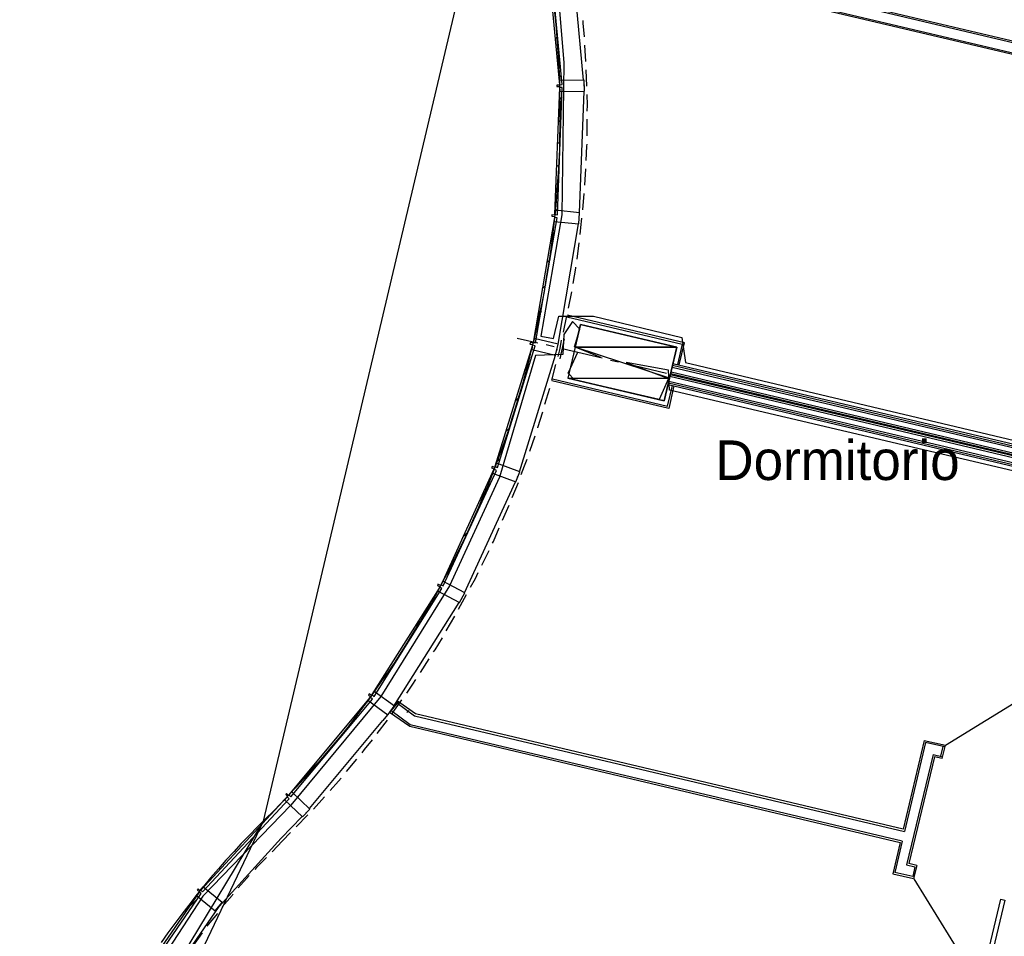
# Model space of a CAD drawing. Header units: feet. Extents: x -79 to 198, y -22 to 181.
# Tile 147 of 256: x 14 to 43, y 79 to 107. Entities that reach past the tile are written whole.
import ezdxf
from ezdxf.enums import TextEntityAlignment as Align

# ---------------------------------------------------------------- set-up
doc = ezdxf.new("R2010")
doc.units = ezdxf.units.FT
for name, color, linetype in [('A-AREA-UNIDAD', 30, 'CONTINUOUS'), ('A-LINEA', 7, 'CONTINUOUS'), ('A-MURO-CONCRETO', 8, 'CONTINUOUS'), ('A-NOMBRE-ESPACIO', 2, 'CONTINUOUS')]:
    doc.layers.add(name, color=color, linetype=linetype)

msp = doc.modelspace()

# ---------------------------------------------------------------- linework, layer by layer
at = {"layer": 'A-AREA-UNIDAD'}
for points in [[(29.84, 108.3733), (30.112, 105.2089), (30.048, 100.6044), (29.408, 96.9244), (29.792, 96.8533), (29.952, 97.5289), (31.008, 97.5289), (33.68, 96.8889), (33.792, 96.1244), (46.272, 93.1733), (47.6, 93.0844), (59.568, 90.2933), (59.648, 90.0089), (64.24, 88.9778), (66.208, 97.2444), (66.4, 97.4578), (67.68, 97.1733), (67.84, 96.9244), (65.792, 88.3733), (66.752, 88.3733), (101.088, 80.2133)], [(45.728, 92.3733), (33.312, 95.2889), (33.28, 95.8933), (32, 96.1244), (33.28, 95.6444), (32.992, 95.0044), (30.432, 95.6089), (30.24, 95.8044), (30.528, 96.4444), (31.232, 96.2844), (30.432, 96.6044), (30.592, 97.1378), (30.368, 97.3689), (30.112, 96.9778), (30.08, 96.3733), (29.248, 96.3378), (28.16, 92.6578), (26.64, 89.3689), (24.56, 86.0089), (21.84, 82.72), (19.168, 79.9644), (16.768, 76.2844)]]:
    msp.add_lwpolyline(points, dxfattribs=at)
at = {"layer": 'A-LINEA'}
for p, q in [((21.0069, 82.2403), (28.3763, 113.3838)), ((21.0069, 82.2403), (28.3763, 113.3838)), ((31.0533, 108.8578), (45.92, 105.3511)), ((45.9467, 105.2844), (31.0533, 108.8044)), ((30.7067, 104.6844), (30.36, 108.3778)), ((31.04, 108.4978), (45.88, 104.9911)), ((45.8267, 104.9511), (31.04, 108.4444)), ((29.84, 105.9378), (29.92, 106.0044)), ((30.7733, 105.2444), (30.7467, 105.7378)), ((29.8933, 105.3378), (29.9733, 105.4178)), ((29.96, 104.7378), (30.0267, 104.8178)), ((30.8, 104.4978), (30.7867, 104.9911)), ((29.96, 104.0844), (30.0533, 104.1644)), ((30.5867, 100.6578), (30.72, 104.3511)), ((29.9333, 103.4044), (30.0267, 103.4978)), ((30.8133, 102.9911), (30.8133, 103.4978)), ((29.9067, 102.7378), (30, 102.8178)), ((29.88, 102.0578), (29.9733, 102.1378)), ((30.7467, 101.4978), (30.7733, 101.9911)), ((29.8533, 101.3778), (29.9467, 101.4578)), ((30.68, 100.7511), (30.72, 101.2444)), ((29.84, 100.6978), (29.92, 100.7778)), ((29.9333, 96.6844), (30.5467, 100.3244)), ((29.72, 99.9378), (29.8267, 100.0311)), ((30.5067, 99.2578), (30.5733, 99.7511)), ((29.5867, 99.1511), (29.6933, 99.2444)), ((29.4533, 98.3644), (29.56, 98.4711)), ((30.2533, 97.7778), (30.3467, 98.2711)), ((29.32, 97.5911), (29.4267, 97.6844)), ((33.76, 96.7244), (30.2133, 97.5644)), ((30.0933, 97.0444), (30.2, 97.5378)), ((28.6933, 96.8711), (29.32, 96.7244)), ((29.1867, 96.8044), (29.2933, 96.8978)), ((29.5733, 96.6711), (29.8133, 96.6178)), ((30.12, 96.8444), (29.9867, 96.2444)), ((33.6, 96.0578), (33.76, 96.7244)), ((30.0533, 96.5511), (31.2667, 96.2711)), ((28.76, 92.8178), (29.8533, 96.3511)), ((29.7467, 95.5911), (29.8667, 96.0711)), ((31.52, 96.2044), (31.76, 96.1511)), ((32, 96.0978), (33.2133, 95.8044)), ((33.4133, 96.0978), (64.2267, 88.8044)), ((28.92, 95.8978), (29.0533, 96.0178)), ((33.3467, 95.7911), (64.16, 88.4978)), ((33.36, 95.8444), (64.1733, 88.5511)), ((33.3867, 95.9911), (64.2133, 88.7111)), ((33.4, 96.0444), (64.2133, 88.7644)), ((33.2933, 94.7378), (29.7467, 95.5778)), ((33.28, 95.5111), (64.0933, 88.2178)), ((33.2933, 95.5644), (64.1067, 88.2711)), ((33.32, 95.7111), (64.1467, 88.4178)), ((33.3333, 95.7644), (64.1467, 88.4711)), ((33.4667, 95.7511), (33.7067, 95.6844)), ((33.9467, 95.6311), (35.16, 95.3511)), ((29.5333, 94.8711), (29.68, 95.3511)), ((33.2667, 95.4578), (64.08, 88.1644)), ((33.44, 95.4178), (33.2933, 94.7378)), ((35.4133, 95.2844), (35.6533, 95.2311)), ((35.8933, 95.1778), (37.1067, 94.8844)), ((28.64, 94.9644), (28.76, 95.0844)), ((37.36, 94.8311), (37.6, 94.7644)), ((37.84, 94.7111), (39.0533, 94.4311)), ((39.3067, 94.3644), (39.5467, 94.3111)), ((28.3467, 94.0444), (28.4667, 94.1511)), ((39.7867, 94.2578), (41, 93.9644)), ((29.08, 93.4444), (29.24, 93.9111)), ((41.2533, 93.9111), (41.4933, 93.8444)), ((41.7333, 93.7911), (42.9467, 93.4978)), ((43.1867, 93.4444), (43.44, 93.3911)), ((28.0667, 93.1111), (28.1867, 93.2311)), ((27.0933, 89.1511), (28.64, 92.5111)), ((28.5467, 92.0444), (28.7333, 92.4978)), ((27.5733, 92.0044), (27.7467, 92.1644)), ((28.2533, 91.3511), (28.4533, 91.8044)), ((27.04, 90.8311), (27.2, 90.9911)), ((27.6267, 89.9911), (27.84, 90.4311)), ((26.5067, 89.6711), (26.6667, 89.8178)), ((26.92, 88.6578), (27.16, 89.0978)), ((24.96, 85.7244), (26.9333, 88.8578)), ((25.6, 88.1378), (25.84, 88.3778)), ((26.5467, 88.0044), (26.8, 88.4444)), ((25.76, 86.7378), (26.0267, 87.1511)), ((24.56, 86.4978), (24.8, 86.7244)), ((45.0856, 86.635), (41.6761, 84.5301)), ((25.0933, 85.8578), (24.6267, 85.2844)), ((24.9067, 85.4978), (25.2, 85.9111)), ((25.04, 85.8311), (25.5867, 85.4311)), ((25.6133, 85.4844), (25.0667, 85.8711)), ((25.4533, 85.1511), (24.8667, 85.5911)), ((24.88, 85.5911), (24.8933, 85.6044)), ((25.3467, 85.5244), (25.4133, 85.5911)), ((25.5867, 85.4311), (40.4267, 81.9244)), ((40.3867, 81.9911), (25.6133, 85.4844)), ((22.4, 82.6178), (24.6267, 85.2844)), ((24.4533, 84.8978), (24.76, 85.2978)), ((25.44, 85.1111), (40.2933, 81.5911)), ((40.36, 81.6311), (25.4533, 85.1511)), ((41.0267, 84.6844), (40.3867, 81.9911)), ((41.0667, 84.6178), (40.4267, 81.9244)), ((41.0267, 84.6844), (41.6667, 84.5378)), ((41.6533, 84.4844), (41.0667, 84.6178)), ((41.5333, 84.2044), (41.6, 84.4978)), ((41.5733, 84.1378), (41.6667, 84.5378)), ((22.3467, 83.7111), (22.88, 84.2178)), ((41.2933, 84.2578), (40.4933, 80.9111)), ((41.3333, 84.1911), (40.56, 80.9511)), ((41.2933, 84.2578), (41.5867, 84.1911)), ((41.5733, 84.1378), (41.3333, 84.1911)), ((23.52, 83.7378), (23.84, 84.1111)), ((22.52, 82.6044), (22.8533, 82.9778)), ((21.5467, 81.7244), (22.1733, 82.3644)), ((22, 82.0711), (22.3467, 82.4311)), ((21.0013, 82.226), (13.6201, 66.7627)), ((21.0013, 82.226), (14.5932, 71.6717)), ((21.5867, 81.6444), (21.8267, 81.8978)), ((19.6667, 79.6578), (21.5467, 81.7244)), ((21.5867, 81.6444), (21.2667, 81.3111)), ((40.2933, 81.5911), (40.08, 80.6444)), ((40.36, 81.6311), (40.1333, 80.6844)), ((40.4933, 80.9111), (40.7467, 80.8578)), ((40.8, 80.8978), (40.56, 80.9511)), ((40.7467, 80.8578), (40.68, 80.5644)), ((40.8, 80.8978), (40.7067, 80.4978)), ((20.5733, 80.5911), (20.24, 80.2178)), ((40.08, 80.6444), (40.7067, 80.4978)), ((40.68, 80.5644), (40.1333, 80.6844)), ((40.7161, 80.4901), (42.821, 77.0805)), ((18.7067, 79.5911), (19, 79.8711)), ((19.1467, 78.8578), (18.8533, 78.4444))]:
    msp.add_line(p, q, dxfattribs=at)
for points in [[(30.0533, 104.5511), (29.6933, 108.3911), (29.6133, 108.3778), (29.9733, 104.5378), (30.0533, 104.5511)], [(29.8133, 106.8311), (29.8533, 106.4711), (29.88, 106.1244), (29.9067, 105.7778), (29.9333, 105.4178), (29.96, 105.0711), (29.9733, 104.7111), (29.9733, 104.3511), (29.9867, 104.0044), (29.9867, 103.6444), (29.9867, 103.2844), (29.9733, 102.9244), (29.9733, 102.5778), (29.96, 102.2178), (29.9333, 101.8578), (29.9067, 101.4978), (29.88, 101.1378), (29.8533, 100.7778), (29.8133, 100.4178), (29.7733, 100.0711), (29.7333, 99.7111), (29.68, 99.3511), (29.6267, 98.9911), (29.56, 98.6311), (29.5067, 98.2844), (29.44, 97.9244), (29.36, 97.5778), (29.2933, 97.2178), (29.2133, 96.8711), (29.12, 96.5111), (29.04, 96.1644), (28.9467, 95.8178), (28.8533, 95.4711), (28.7467, 95.1244), (28.64, 94.7778), (28.5333, 94.4311), (28.4267, 94.0844), (28.3067, 93.7511), (28.1867, 93.4044), (28.0533, 93.0711), (27.9333, 92.7378), (27.8, 92.3911), (27.6533, 92.0711), (27.52, 91.7378), (27.3733, 91.4044), (27.2267, 91.0844), (27.08, 90.7511), (26.92, 90.4311), (26.76, 90.1111), (26.6, 89.8044), (26.4267, 89.4844), (26.2667, 89.1778), (26.0933, 88.8578), (25.9067, 88.5511), (25.7333, 88.2578), (25.5467, 87.9511), (25.36, 87.6444), (25.1733, 87.3511), (24.9867, 87.0578), (24.7867, 86.7644), (24.5867, 86.4844), (24.3867, 86.2044), (24.1867, 85.9111), (23.9733, 85.6444), (23.7733, 85.3644), (23.56, 85.0844), (23.3467, 84.8178), (23.12, 84.5511), (22.9067, 84.2978), (22.68, 84.0311), (22.4533, 83.7778), (22.2267, 83.5244), (22, 83.2711), (21.7733, 83.0311), (21.5333, 82.7778), (21.3067, 82.5378), (21.0667, 82.3111), (20.8267, 82.0711), (20.5867, 81.8178), (20.3333, 81.5644), (20.1067, 81.3111), (19.8667, 81.0578), (19.64, 80.7911), (19.4, 80.5244), (19.1867, 80.2578), (18.96, 79.9778), (18.7467, 79.6978), (18.5333, 79.4178), (18.32, 79.1378), (18.1067, 78.8578), (17.9067, 78.5644)], [(30.7333, 105.9911), (30.6933, 106.4044), (30.6933, 106.4844)], [(29.92, 100.6044), (30.0533, 104.4578), (29.9733, 104.4578), (29.8267, 100.6178), (29.92, 100.6044)], [(29.9733, 104.5244), (29.8933, 104.5244), (29.8933, 104.4844), (29.9733, 104.4844), (29.9867, 104.3378), (30.7333, 104.3511), (30.72, 104.6844), (29.9733, 104.6711), (29.9733, 104.5244)], [(30.72, 104.4978), (30.7333, 104.5244), (30.72, 104.5511)], [(30.8133, 103.7378), (30.8267, 103.9244), (30.8133, 104.2444)], [(30.7867, 102.2444), (30.8, 102.6844), (30.8133, 102.7378)], [(29.8267, 100.5911), (29.7467, 100.6044), (29.7467, 100.5644), (29.8267, 100.5511), (29.8133, 100.4044), (30.56, 100.3244), (30.5867, 100.6578), (29.84, 100.7378), (29.8267, 100.5911)], [(29.2533, 96.7244), (29.9067, 100.5111), (29.8267, 100.5244), (29.1733, 96.7378), (29.2533, 96.7244)], [(30.5733, 100.4711), (30.5733, 100.4978), (30.5733, 100.5111)], [(30.6, 100.0044), (30.6267, 100.2178), (30.6533, 100.4978)], [(30.3867, 98.5244), (30.4667, 98.9911), (30.4667, 99.0178)], [(30.2, 97.5111), (33.6933, 96.6844), (33.5467, 96.0711)], [(33.1467, 94.9644), (33.5333, 96.5911), (30.6133, 97.2844), (30.2267, 95.6578), (33.1467, 94.9644)], [(29.1733, 96.7111), (29.0933, 96.7378), (29.08, 96.6844), (29.16, 96.6711), (29.1333, 96.5244), (29.8533, 96.3511), (29.9333, 96.6844), (29.2133, 96.8578), (29.1733, 96.7111)], [(29.9333, 96.3111), (30, 96.5511), (30.04, 96.8044)], [(28.0933, 92.9511), (29.24, 96.6311), (29.16, 96.6578), (28.0133, 92.9778), (28.0933, 92.9511)], [(29.8933, 96.4978), (29.9067, 96.5111), (29.9067, 96.5378)], [(29.76, 95.6311), (33.2533, 94.8044), (33.4, 95.4311)], [(29.32, 94.1511), (29.32, 94.1644), (29.4667, 94.6311)], [(28.0133, 92.9511), (27.9333, 92.9778), (27.92, 92.9378), (28, 92.9111), (27.9467, 92.7778), (28.6533, 92.5111), (28.7733, 92.8178), (28.0667, 93.0844), (28.0133, 92.9511)], [(28.8133, 92.7378), (28.92, 93.0044), (29, 93.2044)], [(26.4533, 89.3644), (28.0667, 92.8578), (27.9867, 92.8978), (26.3867, 89.3911), (26.4533, 89.3644)], [(28.6933, 92.6444), (28.7067, 92.6578), (28.72, 92.6844)], [(27.9467, 90.6578), (27.9733, 90.7111), (28.1467, 91.1244)], [(26.3733, 89.3778), (26.2933, 89.4178), (26.28, 89.3778), (26.3467, 89.3378), (26.28, 89.2178), (26.9467, 88.8578), (27.1067, 89.1511), (26.44, 89.5111), (26.3733, 89.3778)], [(27.28, 89.3244), (27.4267, 89.5911), (27.5067, 89.7644)], [(24.36, 86.0178), (26.4133, 89.2844), (26.3467, 89.3244), (24.2933, 86.0711), (24.36, 86.0178)], [(27.0133, 88.9778), (27.0267, 89.0044), (27.04, 89.0178)], [(26.16, 87.3644), (26.2133, 87.4311), (26.4267, 87.7911)], [(25.3467, 86.1111), (25.5333, 86.3911), (25.6267, 86.5244)], [(21.84, 82.9778), (24.3067, 85.9378), (24.24, 85.9911), (21.7733, 83.0311), (21.84, 82.9778)], [(24.28, 86.0444), (24.2133, 86.0978), (24.1867, 86.0578), (24.2533, 86.0178), (24.1733, 85.8978), (24.7733, 85.4578), (24.9733, 85.7244), (24.36, 86.1644), (24.28, 86.0444)], [(25.0667, 85.8711), (24.8267, 85.5378), (25.44, 85.1111)], [(24, 84.3111), (24.0667, 84.4044), (24.3067, 84.6978)], [(23.0267, 83.1644), (23.28, 83.4444), (23.36, 83.5378)], [(19.16, 80.0978), (21.7867, 82.9111), (21.72, 82.9778), (19.1067, 80.1511), (19.16, 80.0978)], [(21.76, 83.0178), (21.7067, 83.0711), (21.68, 83.0444), (21.7333, 82.9911), (21.64, 82.8844), (22.1867, 82.3644), (22.4133, 82.6044), (21.8667, 83.1244), (21.76, 83.0178)], [(22.2933, 82.4844), (22.3067, 82.4978), (22.3067, 82.5111)], [(21.0933, 81.1378), (20.8, 80.8311), (20.7467, 80.7778)], [(16.9333, 76.8711), (19.12, 80.0444), (19.0533, 80.0844), (16.8667, 76.9111), (16.9333, 76.8711)], [(19.08, 80.1378), (19.0267, 80.1911), (19, 80.1511), (19.0667, 80.1111), (18.9733, 79.9911), (19.5467, 79.5244), (19.76, 79.7778), (19.1733, 80.2444), (19.08, 80.1378)], [(20.08, 80.0311), (20.0533, 79.9911), (19.76, 79.6444)], [(14.8533, 69.6578), (15.8533, 73.0578), (17.4933, 76.4978), (19.6667, 79.6578)], [(43.4667, 79.8444), (42.8133, 77.0844), (42.6933, 77.1244), (43.3467, 79.8711), (43.4667, 79.8444)], [(19.6133, 79.4444), (19.3333, 79.1111), (19.2933, 79.0578)]]:
    msp.add_lwpolyline(points, dxfattribs=at)
at = {"layer": 'A-MURO-CONCRETO'}
for points in [[(30.6133, 97.2844), (33.5333, 96.5911), (30.4533, 96.5911), (30.6133, 97.2844), (30.6133, 97.2844)], [(30.4533, 96.5911), (30.2267, 95.6578), (33.3067, 95.6578), (30.4533, 96.5911)], [(30.4533, 96.5911), (33.5333, 96.5911), (33.3067, 95.6578), (30.4533, 96.5911), (30.4533, 96.5911)], [(30.2267, 95.6578), (33.3067, 95.6578), (33.1467, 94.9644), (30.2267, 95.6578), (30.2267, 95.6578)]]:
    msp.add_lwpolyline(points, dxfattribs=at)

# ---------------------------------------------------------------- texts
at = {"layer": 'A-NOMBRE-ESPACIO'}
msp.add_text('Dormitorio', height=1.2, dxfattribs=at).set_placement((38.4, 92.5689), align=Align.CENTER)

doc.saveas('drawing.dxf')
